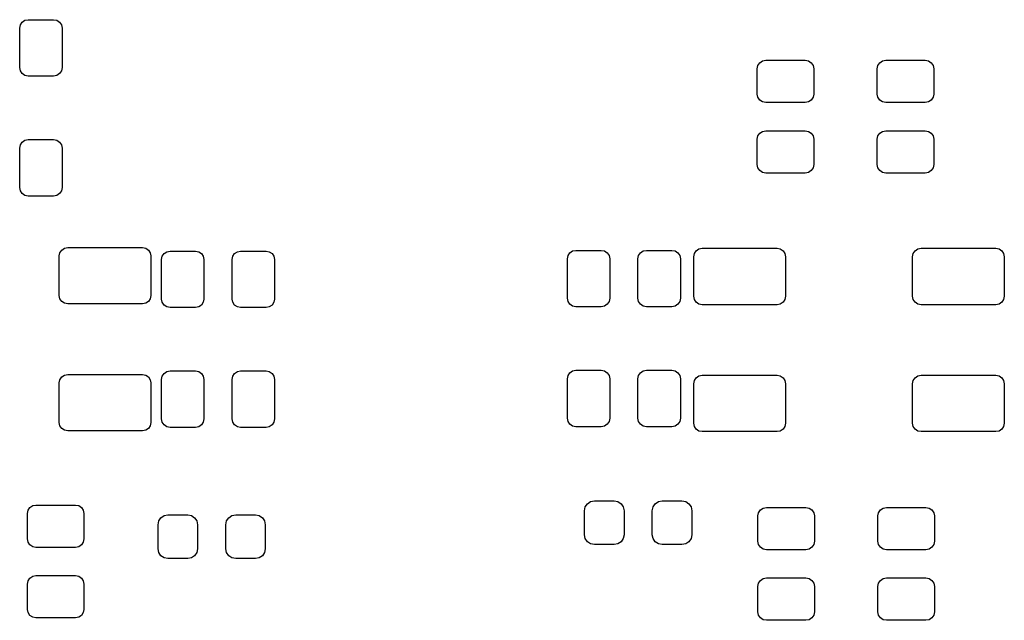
# Model space of a CAD drawing. Extents: x 127.1 to 185.4, y -114.4 to -72.8.
# Tile 6 of 7: x 157.4 to 171.4, y -90.7 to -82.2. Entities that reach past the tile are written whole.
import ezdxf

# ---------------------------------------------------------------- set-up
doc = ezdxf.new("R2010")
doc.units = 0
doc.layers.add('BLACK', color=7, linetype='CONTINUOUS')

msp = doc.modelspace()

# ---------------------------------------------------------------- linework, layer by layer
at = {"layer": 'BLACK', "linetype": 'CONTINUOUS'}
for p, q in [((157.41, -82.339999), (157.419134, -82.294077)), ((157.419134, -82.294077), (157.445147, -82.255146)), ((157.445147, -82.255146), (157.484078, -82.229133)), ((157.484078, -82.229133), (157.53, -82.219999)), ((157.53, -82.219999), (157.89, -82.219999)), ((157.89, -82.219999), (157.935922, -82.229133)), ((157.935922, -82.229133), (157.974853, -82.255146)), ((157.974853, -82.255146), (158.000866, -82.294077)), ((158.000866, -82.294077), (158.01, -82.339999)), ((157.41, -82.899999), (157.41, -82.339999)), ((158.01, -82.339999), (158.01, -82.899999)), ((167.869133, -82.868691), (167.895146, -82.82976)), ((167.895146, -82.82976), (167.934077, -82.803747)), ((167.934077, -82.803747), (167.979999, -82.794613)), ((167.979999, -82.794613), (168.539999, -82.794613)), ((168.539999, -82.794613), (168.585921, -82.803747)), ((168.585921, -82.803747), (168.624852, -82.82976)), ((168.624852, -82.82976), (168.650865, -82.868691)), ((169.569135, -82.868691), (169.595148, -82.82976)), ((169.595148, -82.82976), (169.634079, -82.803747)), ((169.634079, -82.803747), (169.680001, -82.794613)), ((169.680001, -82.794613), (170.240001, -82.794613)), ((170.240001, -82.794613), (170.285923, -82.803747)), ((170.285923, -82.803747), (170.324854, -82.82976)), ((170.324854, -82.82976), (170.350867, -82.868691)), ((157.419134, -82.945921), (157.41, -82.899999)), ((157.445147, -82.984852), (157.419134, -82.945921)), ((157.484078, -83.010865), (157.445147, -82.984852)), ((157.974853, -82.984852), (157.935922, -83.010865)), ((158.000866, -82.945921), (157.974853, -82.984852)), ((158.01, -82.899999), (158.000866, -82.945921)), ((167.859999, -82.914613), (167.869133, -82.868691)), ((167.859999, -83.274613), (167.859999, -82.914613)), ((168.650865, -82.868691), (168.659999, -82.914613)), ((168.659999, -82.914613), (168.659999, -83.274613)), ((169.560001, -82.914613), (169.569135, -82.868691)), ((169.560001, -83.274613), (169.560001, -82.914613)), ((170.350867, -82.868691), (170.360001, -82.914613)), ((170.360001, -82.914613), (170.360001, -83.274613)), ((157.53, -83.019999), (157.484078, -83.010865)), ((157.89, -83.019999), (157.53, -83.019999)), ((157.935922, -83.010865), (157.89, -83.019999)), ((167.869133, -83.320535), (167.859999, -83.274613)), ((168.659999, -83.274613), (168.650865, -83.320535)), ((169.569135, -83.320535), (169.560001, -83.274613)), ((170.360001, -83.274613), (170.350867, -83.320535)), ((167.895146, -83.359466), (167.869133, -83.320535)), ((167.934077, -83.385479), (167.895146, -83.359466)), ((167.979999, -83.394613), (167.934077, -83.385479)), ((168.539999, -83.394613), (167.979999, -83.394613)), ((168.585921, -83.385479), (168.539999, -83.394613)), ((168.624852, -83.359466), (168.585921, -83.385479)), ((168.650865, -83.320535), (168.624852, -83.359466)), ((169.595148, -83.359466), (169.569135, -83.320535)), ((169.634079, -83.385479), (169.595148, -83.359466)), ((169.680001, -83.394613), (169.634079, -83.385479)), ((170.240001, -83.394613), (169.680001, -83.394613)), ((170.285923, -83.385479), (170.240001, -83.394613)), ((170.324854, -83.359466), (170.285923, -83.385479)), ((170.350867, -83.320535), (170.324854, -83.359466)), ((167.869133, -83.868691), (167.895146, -83.82976)), ((167.895146, -83.82976), (167.934077, -83.803747)), ((167.934077, -83.803747), (167.979999, -83.794613)), ((167.979999, -83.794613), (168.539999, -83.794613)), ((168.539999, -83.794613), (168.585921, -83.803747)), ((168.585921, -83.803747), (168.624852, -83.82976)), ((168.624852, -83.82976), (168.650865, -83.868691)), ((169.569135, -83.868691), (169.595148, -83.82976)), ((169.595148, -83.82976), (169.634079, -83.803747)), ((169.634079, -83.803747), (169.680001, -83.794613)), ((169.680001, -83.794613), (170.240001, -83.794613)), ((170.240001, -83.794613), (170.285923, -83.803747)), ((170.285923, -83.803747), (170.324854, -83.82976)), ((170.324854, -83.82976), (170.350867, -83.868691)), ((157.419134, -83.994079), (157.445147, -83.955148)), ((157.445147, -83.955148), (157.484078, -83.929135)), ((157.484078, -83.929135), (157.53, -83.920001)), ((157.53, -83.920001), (157.89, -83.920001)), ((157.89, -83.920001), (157.935922, -83.929135)), ((157.935922, -83.929135), (157.974853, -83.955148)), ((157.974853, -83.955148), (158.000866, -83.994079)), ((167.859999, -83.914613), (167.869133, -83.868691)), ((167.859999, -84.274613), (167.859999, -83.914613)), ((168.650865, -83.868691), (168.659999, -83.914613)), ((168.659999, -83.914613), (168.659999, -84.274613)), ((169.560001, -83.914613), (169.569135, -83.868691)), ((169.560001, -84.274613), (169.560001, -83.914613)), ((170.350867, -83.868691), (170.360001, -83.914613)), ((170.360001, -83.914613), (170.360001, -84.274613)), ((157.41, -84.040001), (157.419134, -83.994079)), ((157.41, -84.600001), (157.41, -84.040001)), ((158.000866, -83.994079), (158.01, -84.040001)), ((158.01, -84.040001), (158.01, -84.600001)), ((167.869133, -84.320535), (167.859999, -84.274613)), ((167.895146, -84.359466), (167.869133, -84.320535)), ((167.934077, -84.385479), (167.895146, -84.359466)), ((167.979999, -84.394613), (167.934077, -84.385479)), ((168.539999, -84.394613), (167.979999, -84.394613)), ((168.585921, -84.385479), (168.539999, -84.394613)), ((168.624852, -84.359466), (168.585921, -84.385479)), ((168.650865, -84.320535), (168.624852, -84.359466)), ((168.659999, -84.274613), (168.650865, -84.320535)), ((169.569135, -84.320535), (169.560001, -84.274613)), ((169.595148, -84.359466), (169.569135, -84.320535)), ((169.634079, -84.385479), (169.595148, -84.359466)), ((169.680001, -84.394613), (169.634079, -84.385479)), ((170.240001, -84.394613), (169.680001, -84.394613)), ((170.285923, -84.385479), (170.240001, -84.394613)), ((170.324854, -84.359466), (170.285923, -84.385479)), ((170.350867, -84.320535), (170.324854, -84.359466)), ((170.360001, -84.274613), (170.350867, -84.320535)), ((157.419134, -84.645923), (157.41, -84.600001)), ((157.445147, -84.684854), (157.419134, -84.645923)), ((158.000866, -84.645923), (157.974853, -84.684854)), ((158.01, -84.600001), (158.000866, -84.645923)), ((157.484078, -84.710867), (157.445147, -84.684854)), ((157.53, -84.720001), (157.484078, -84.710867)), ((157.89, -84.720001), (157.53, -84.720001)), ((157.935922, -84.710867), (157.89, -84.720001)), ((157.974853, -84.684854), (157.935922, -84.710867)), ((157.979134, -85.524078), (158.005147, -85.485147)), ((158.005147, -85.485147), (158.044078, -85.459134)), ((158.044078, -85.459134), (158.09, -85.45)), ((158.09, -85.45), (159.15, -85.45)), ((159.15, -85.45), (159.195922, -85.459134)), ((159.195922, -85.459134), (159.234853, -85.485147)), ((159.234853, -85.485147), (159.260866, -85.524078)), ((159.455147, -85.535146), (159.494078, -85.509133)), ((159.494078, -85.509133), (159.54, -85.499999)), ((159.54, -85.499999), (159.9, -85.499999)), ((159.9, -85.499999), (159.945922, -85.509133)), ((159.945922, -85.509133), (159.984853, -85.535146)), ((160.455147, -85.535146), (160.494078, -85.509133)), ((160.494078, -85.509133), (160.54, -85.499999)), ((160.54, -85.499999), (160.9, -85.499999)), ((160.9, -85.499999), (160.945922, -85.509133)), ((160.945922, -85.509133), (160.984853, -85.535146)), ((165.205147, -85.525147), (165.244078, -85.499134)), ((165.244078, -85.499134), (165.29, -85.49)), ((165.29, -85.49), (165.65, -85.49)), ((165.65, -85.49), (165.695922, -85.499134)), ((165.695922, -85.499134), (165.734853, -85.525147)), ((166.205147, -85.525147), (166.244078, -85.499134)), ((166.244078, -85.499134), (166.29, -85.49)), ((166.29, -85.49), (166.65, -85.49)), ((166.65, -85.49), (166.695922, -85.499134)), ((166.695922, -85.499134), (166.734853, -85.525147)), ((166.969134, -85.534078), (166.995147, -85.495147)), ((166.995147, -85.495147), (167.034078, -85.469134)), ((167.034078, -85.469134), (167.08, -85.46)), ((167.08, -85.46), (168.14, -85.46)), ((168.14, -85.46), (168.185922, -85.469134)), ((168.185922, -85.469134), (168.224853, -85.495147)), ((168.224853, -85.495147), (168.250866, -85.534078)), ((170.069134, -85.534078), (170.095147, -85.495147)), ((170.095147, -85.495147), (170.134078, -85.469134)), ((170.134078, -85.469134), (170.18, -85.46)), ((170.18, -85.46), (171.24, -85.46)), ((171.24, -85.46), (171.285922, -85.469134)), ((171.285922, -85.469134), (171.324853, -85.495147)), ((171.324853, -85.495147), (171.350866, -85.534078)), ((157.97, -85.57), (157.979134, -85.524078)), ((157.97, -86.13), (157.97, -85.57)), ((159.260866, -85.524078), (159.27, -85.57)), ((159.27, -85.57), (159.27, -86.13)), ((159.42, -85.619999), (159.429134, -85.574077)), ((159.42, -86.179999), (159.42, -85.619999)), ((159.429134, -85.574077), (159.455147, -85.535146)), ((159.984853, -85.535146), (160.010866, -85.574077)), ((160.010866, -85.574077), (160.02, -85.619999)), ((160.02, -85.619999), (160.02, -86.179999)), ((160.42, -85.619999), (160.429134, -85.574077)), ((160.42, -86.179999), (160.42, -85.619999)), ((160.429134, -85.574077), (160.455147, -85.535146)), ((160.984853, -85.535146), (161.010866, -85.574077)), ((161.010866, -85.574077), (161.02, -85.619999)), ((161.02, -85.619999), (161.02, -86.179999)), ((165.17, -85.61), (165.179134, -85.564078)), ((165.17, -86.17), (165.17, -85.61)), ((165.179134, -85.564078), (165.205147, -85.525147)), ((165.734853, -85.525147), (165.760866, -85.564078)), ((165.760866, -85.564078), (165.77, -85.61)), ((165.77, -85.61), (165.77, -86.17)), ((166.17, -85.61), (166.179134, -85.564078)), ((166.17, -86.17), (166.17, -85.61)), ((166.179134, -85.564078), (166.205147, -85.525147)), ((166.734853, -85.525147), (166.760866, -85.564078)), ((166.760866, -85.564078), (166.77, -85.61)), ((166.77, -85.61), (166.77, -86.17)), ((166.96, -85.58), (166.969134, -85.534078)), ((166.96, -86.14), (166.96, -85.58)), ((168.250866, -85.534078), (168.26, -85.58)), ((168.26, -85.58), (168.26, -86.14)), ((170.06, -85.58), (170.069134, -85.534078)), ((170.06, -86.14), (170.06, -85.58)), ((171.350866, -85.534078), (171.36, -85.58)), ((171.36, -85.58), (171.36, -86.14)), ((157.979134, -86.175922), (157.97, -86.13)), ((158.005147, -86.214853), (157.979134, -86.175922)), ((159.260866, -86.175922), (159.234853, -86.214853)), ((159.27, -86.13), (159.260866, -86.175922)), ((159.429134, -86.225921), (159.42, -86.179999)), ((160.02, -86.179999), (160.010866, -86.225921)), ((160.429134, -86.225921), (160.42, -86.179999)), ((161.02, -86.179999), (161.010866, -86.225921)), ((165.179134, -86.215922), (165.17, -86.17)), ((165.77, -86.17), (165.760866, -86.215922)), ((166.179134, -86.215922), (166.17, -86.17)), ((166.77, -86.17), (166.760866, -86.215922)), ((166.969134, -86.185922), (166.96, -86.14)), ((166.995147, -86.224853), (166.969134, -86.185922)), ((168.250866, -86.185922), (168.224853, -86.224853)), ((168.26, -86.14), (168.250866, -86.185922)), ((170.069134, -86.185922), (170.06, -86.14)), ((170.095147, -86.224853), (170.069134, -86.185922)), ((171.350866, -86.185922), (171.324853, -86.224853)), ((171.36, -86.14), (171.350866, -86.185922)), ((158.044078, -86.240866), (158.005147, -86.214853)), ((158.09, -86.25), (158.044078, -86.240866)), ((159.15, -86.25), (158.09, -86.25)), ((159.195922, -86.240866), (159.15, -86.25)), ((159.234853, -86.214853), (159.195922, -86.240866)), ((159.455147, -86.264852), (159.429134, -86.225921)), ((159.494078, -86.290865), (159.455147, -86.264852)), ((159.54, -86.299999), (159.494078, -86.290865)), ((159.9, -86.299999), (159.54, -86.299999)), ((159.945922, -86.290865), (159.9, -86.299999)), ((159.984853, -86.264852), (159.945922, -86.290865)), ((160.010866, -86.225921), (159.984853, -86.264852)), ((160.455147, -86.264852), (160.429134, -86.225921)), ((160.494078, -86.290865), (160.455147, -86.264852)), ((160.54, -86.299999), (160.494078, -86.290865)), ((160.9, -86.299999), (160.54, -86.299999)), ((160.945922, -86.290865), (160.9, -86.299999)), ((160.984853, -86.264852), (160.945922, -86.290865)), ((161.010866, -86.225921), (160.984853, -86.264852)), ((165.205147, -86.254853), (165.179134, -86.215922)), ((165.244078, -86.280866), (165.205147, -86.254853)), ((165.29, -86.29), (165.244078, -86.280866)), ((165.65, -86.29), (165.29, -86.29)), ((165.695922, -86.280866), (165.65, -86.29)), ((165.734853, -86.254853), (165.695922, -86.280866)), ((165.760866, -86.215922), (165.734853, -86.254853)), ((166.205147, -86.254853), (166.179134, -86.215922)), ((166.244078, -86.280866), (166.205147, -86.254853)), ((166.29, -86.29), (166.244078, -86.280866)), ((166.65, -86.29), (166.29, -86.29)), ((166.695922, -86.280866), (166.65, -86.29)), ((166.734853, -86.254853), (166.695922, -86.280866)), ((166.760866, -86.215922), (166.734853, -86.254853)), ((167.034078, -86.250866), (166.995147, -86.224853)), ((167.08, -86.26), (167.034078, -86.250866)), ((168.14, -86.26), (167.08, -86.26)), ((168.185922, -86.250866), (168.14, -86.26)), ((168.224853, -86.224853), (168.185922, -86.250866)), ((170.134078, -86.250866), (170.095147, -86.224853)), ((170.18, -86.26), (170.134078, -86.250866)), ((171.24, -86.26), (170.18, -86.26)), ((171.285922, -86.250866), (171.24, -86.26)), ((171.324853, -86.224853), (171.285922, -86.250866)), ((157.97, -87.37), (157.979134, -87.324078)), ((157.979134, -87.324078), (158.005147, -87.285147)), ((158.005147, -87.285147), (158.044078, -87.259134)), ((158.044078, -87.259134), (158.09, -87.25)), ((158.09, -87.25), (159.15, -87.25)), ((159.15, -87.25), (159.195922, -87.259134)), ((159.195922, -87.259134), (159.234853, -87.285147)), ((159.234853, -87.285147), (159.260866, -87.324078)), ((159.260866, -87.324078), (159.27, -87.37)), ((159.42, -87.320001), (159.429134, -87.274079)), ((159.42, -87.880001), (159.42, -87.320001)), ((159.429134, -87.274079), (159.455147, -87.235148)), ((159.455147, -87.235148), (159.494078, -87.209135)), ((159.494078, -87.209135), (159.54, -87.200001)), ((159.54, -87.200001), (159.9, -87.200001)), ((159.9, -87.200001), (159.945922, -87.209135)), ((159.945922, -87.209135), (159.984853, -87.235148)), ((159.984853, -87.235148), (160.010866, -87.274079)), ((160.010866, -87.274079), (160.02, -87.320001)), ((160.02, -87.320001), (160.02, -87.880001)), ((160.42, -87.320001), (160.429134, -87.274079)), ((160.42, -87.880001), (160.42, -87.320001)), ((160.429134, -87.274079), (160.455147, -87.235148)), ((160.455147, -87.235148), (160.494078, -87.209135)), ((160.494078, -87.209135), (160.54, -87.200001)), ((160.54, -87.200001), (160.9, -87.200001)), ((160.9, -87.200001), (160.945922, -87.209135)), ((160.945922, -87.209135), (160.984853, -87.235148)), ((160.984853, -87.235148), (161.010866, -87.274079)), ((161.010866, -87.274079), (161.02, -87.320001)), ((161.02, -87.320001), (161.02, -87.880001)), ((165.17, -87.31), (165.179134, -87.264078)), ((165.17, -87.87), (165.17, -87.31)), ((165.179134, -87.264078), (165.205147, -87.225147)), ((165.205147, -87.225147), (165.244078, -87.199134)), ((165.244078, -87.199134), (165.29, -87.19)), ((165.29, -87.19), (165.65, -87.19)), ((165.65, -87.19), (165.695922, -87.199134)), ((165.695922, -87.199134), (165.734853, -87.225147)), ((165.734853, -87.225147), (165.760866, -87.264078)), ((165.760866, -87.264078), (165.77, -87.31)), ((165.77, -87.31), (165.77, -87.87)), ((166.17, -87.31), (166.179134, -87.264078)), ((166.17, -87.87), (166.17, -87.31)), ((166.179134, -87.264078), (166.205147, -87.225147)), ((166.205147, -87.225147), (166.244078, -87.199134)), ((166.244078, -87.199134), (166.29, -87.19)), ((166.29, -87.19), (166.65, -87.19)), ((166.65, -87.19), (166.695922, -87.199134)), ((166.695922, -87.199134), (166.734853, -87.225147)), ((166.734853, -87.225147), (166.760866, -87.264078)), ((166.760866, -87.264078), (166.77, -87.31)), ((166.77, -87.31), (166.77, -87.87)), ((166.969134, -87.334078), (166.995147, -87.295147)), ((166.995147, -87.295147), (167.034078, -87.269134)), ((167.034078, -87.269134), (167.08, -87.26)), ((167.08, -87.26), (168.14, -87.26)), ((168.14, -87.26), (168.185922, -87.269134)), ((168.185922, -87.269134), (168.224853, -87.295147)), ((168.224853, -87.295147), (168.250866, -87.334078)), ((170.069134, -87.334078), (170.095147, -87.295147)), ((170.095147, -87.295147), (170.134078, -87.269134)), ((170.134078, -87.269134), (170.18, -87.26)), ((170.18, -87.26), (171.24, -87.26)), ((171.24, -87.26), (171.285922, -87.269134)), ((171.285922, -87.269134), (171.324853, -87.295147)), ((171.324853, -87.295147), (171.350866, -87.334078)), ((157.97, -87.93), (157.97, -87.37)), ((159.27, -87.37), (159.27, -87.93)), ((166.96, -87.38), (166.969134, -87.334078)), ((166.96, -87.94), (166.96, -87.38)), ((168.250866, -87.334078), (168.26, -87.38)), ((168.26, -87.38), (168.26, -87.94)), ((170.06, -87.38), (170.069134, -87.334078)), ((170.06, -87.94), (170.06, -87.38)), ((171.350866, -87.334078), (171.36, -87.38)), ((171.36, -87.38), (171.36, -87.94)), ((159.429134, -87.925923), (159.42, -87.880001)), ((160.02, -87.880001), (160.010866, -87.925923)), ((160.429134, -87.925923), (160.42, -87.880001)), ((161.02, -87.880001), (161.010866, -87.925923)), ((165.179134, -87.915922), (165.17, -87.87)), ((165.77, -87.87), (165.760866, -87.915922)), ((166.179134, -87.915922), (166.17, -87.87)), ((166.77, -87.87), (166.760866, -87.915922)), ((157.979134, -87.975922), (157.97, -87.93)), ((158.005147, -88.014853), (157.979134, -87.975922)), ((158.044078, -88.040866), (158.005147, -88.014853)), ((159.234853, -88.014853), (159.195922, -88.040866)), ((159.260866, -87.975922), (159.234853, -88.014853)), ((159.27, -87.93), (159.260866, -87.975922)), ((159.455147, -87.964854), (159.429134, -87.925923)), ((159.494078, -87.990867), (159.455147, -87.964854)), ((159.54, -88.000001), (159.494078, -87.990867)), ((159.9, -88.000001), (159.54, -88.000001)), ((159.945922, -87.990867), (159.9, -88.000001)), ((159.984853, -87.964854), (159.945922, -87.990867)), ((160.010866, -87.925923), (159.984853, -87.964854)), ((160.455147, -87.964854), (160.429134, -87.925923)), ((160.494078, -87.990867), (160.455147, -87.964854)), ((160.54, -88.000001), (160.494078, -87.990867)), ((160.9, -88.000001), (160.54, -88.000001)), ((160.945922, -87.990867), (160.9, -88.000001)), ((160.984853, -87.964854), (160.945922, -87.990867)), ((161.010866, -87.925923), (160.984853, -87.964854)), ((165.205147, -87.954853), (165.179134, -87.915922)), ((165.244078, -87.980866), (165.205147, -87.954853)), ((165.29, -87.99), (165.244078, -87.980866)), ((165.65, -87.99), (165.29, -87.99)), ((165.695922, -87.980866), (165.65, -87.99)), ((165.734853, -87.954853), (165.695922, -87.980866)), ((165.760866, -87.915922), (165.734853, -87.954853)), ((166.205147, -87.954853), (166.179134, -87.915922)), ((166.244078, -87.980866), (166.205147, -87.954853)), ((166.29, -87.99), (166.244078, -87.980866)), ((166.65, -87.99), (166.29, -87.99)), ((166.695922, -87.980866), (166.65, -87.99)), ((166.734853, -87.954853), (166.695922, -87.980866)), ((166.760866, -87.915922), (166.734853, -87.954853)), ((166.969134, -87.985922), (166.96, -87.94)), ((166.995147, -88.024853), (166.969134, -87.985922)), ((168.250866, -87.985922), (168.224853, -88.024853)), ((168.26, -87.94), (168.250866, -87.985922)), ((170.069134, -87.985922), (170.06, -87.94)), ((170.095147, -88.024853), (170.069134, -87.985922)), ((171.350866, -87.985922), (171.324853, -88.024853)), ((171.36, -87.94), (171.350866, -87.985922)), ((158.09, -88.05), (158.044078, -88.040866)), ((159.15, -88.05), (158.09, -88.05)), ((159.195922, -88.040866), (159.15, -88.05)), ((167.034078, -88.050866), (166.995147, -88.024853)), ((167.08, -88.06), (167.034078, -88.050866)), ((168.14, -88.06), (167.08, -88.06)), ((168.185922, -88.050866), (168.14, -88.06)), ((168.224853, -88.024853), (168.185922, -88.050866)), ((170.134078, -88.050866), (170.095147, -88.024853)), ((170.18, -88.06), (170.134078, -88.050866)), ((171.24, -88.06), (170.18, -88.06)), ((171.285922, -88.050866), (171.24, -88.06)), ((171.324853, -88.024853), (171.285922, -88.050866)), ((157.529133, -89.174078), (157.555146, -89.135147)), ((157.555146, -89.135147), (157.594077, -89.109134)), ((157.594077, -89.109134), (157.639999, -89.1)), ((157.639999, -89.1), (158.199999, -89.1)), ((158.199999, -89.1), (158.245921, -89.109134)), ((158.245921, -89.109134), (158.284852, -89.135147)), ((158.284852, -89.135147), (158.310865, -89.174078)), ((165.412885, -89.181742), (165.423542, -89.128166)), ((165.423542, -89.128166), (165.45389, -89.082747)), ((165.45389, -89.082747), (165.499309, -89.052399)), ((165.499309, -89.052399), (165.552885, -89.041742)), ((165.552885, -89.041742), (165.832885, -89.041742)), ((165.832885, -89.041742), (165.886461, -89.052399)), ((165.886461, -89.052399), (165.93188, -89.082747)), ((165.93188, -89.082747), (165.962228, -89.128166)), ((165.962228, -89.128166), (165.972885, -89.181742)), ((166.372885, -89.181742), (166.383542, -89.128166)), ((166.383542, -89.128166), (166.41389, -89.082747)), ((166.41389, -89.082747), (166.459309, -89.052399)), ((166.459309, -89.052399), (166.512885, -89.041742)), ((166.512885, -89.041742), (166.792885, -89.041742)), ((166.792885, -89.041742), (166.846461, -89.052399)), ((166.846461, -89.052399), (166.89188, -89.082747)), ((166.89188, -89.082747), (166.922228, -89.128166)), ((166.922228, -89.128166), (166.932885, -89.181742)), ((167.944077, -89.143747), (167.989999, -89.134613)), ((167.989999, -89.134613), (168.549999, -89.134613)), ((168.549999, -89.134613), (168.595921, -89.143747)), ((169.644079, -89.143747), (169.690001, -89.134613)), ((169.690001, -89.134613), (170.250001, -89.134613)), ((170.250001, -89.134613), (170.295923, -89.143747)), ((157.519999, -89.22), (157.529133, -89.174078)), ((157.519999, -89.58), (157.519999, -89.22)), ((158.310865, -89.174078), (158.319999, -89.22)), ((158.319999, -89.22), (158.319999, -89.58)), ((159.411005, -89.281005), (159.456424, -89.250657)), ((159.456424, -89.250657), (159.51, -89.24)), ((159.51, -89.24), (159.79, -89.24)), ((159.79, -89.24), (159.843576, -89.250657)), ((159.843576, -89.250657), (159.888995, -89.281005)), ((160.371005, -89.281005), (160.416424, -89.250657)), ((160.416424, -89.250657), (160.47, -89.24)), ((160.47, -89.24), (160.75, -89.24)), ((160.75, -89.24), (160.803576, -89.250657)), ((160.803576, -89.250657), (160.848995, -89.281005)), ((165.412885, -89.521742), (165.412885, -89.181742)), ((165.972885, -89.181742), (165.972885, -89.521742)), ((166.372885, -89.521742), (166.372885, -89.181742)), ((166.932885, -89.181742), (166.932885, -89.521742)), ((167.869999, -89.254613), (167.879133, -89.208691)), ((167.869999, -89.614613), (167.869999, -89.254613)), ((167.879133, -89.208691), (167.905146, -89.16976)), ((167.905146, -89.16976), (167.944077, -89.143747)), ((168.595921, -89.143747), (168.634852, -89.16976)), ((168.634852, -89.16976), (168.660865, -89.208691)), ((168.660865, -89.208691), (168.669999, -89.254613)), ((168.669999, -89.254613), (168.669999, -89.614613)), ((169.570001, -89.254613), (169.579135, -89.208691)), ((169.570001, -89.614613), (169.570001, -89.254613)), ((169.579135, -89.208691), (169.605148, -89.16976)), ((169.605148, -89.16976), (169.644079, -89.143747)), ((170.295923, -89.143747), (170.334854, -89.16976)), ((170.334854, -89.16976), (170.360867, -89.208691)), ((170.360867, -89.208691), (170.370001, -89.254613)), ((170.370001, -89.254613), (170.370001, -89.614613)), ((159.37, -89.38), (159.380657, -89.326424)), ((159.37, -89.72), (159.37, -89.38)), ((159.380657, -89.326424), (159.411005, -89.281005)), ((159.888995, -89.281005), (159.919343, -89.326424)), ((159.919343, -89.326424), (159.93, -89.38)), ((159.93, -89.38), (159.93, -89.72)), ((160.33, -89.38), (160.340657, -89.326424)), ((160.33, -89.72), (160.33, -89.38)), ((160.340657, -89.326424), (160.371005, -89.281005)), ((160.848995, -89.281005), (160.879343, -89.326424)), ((160.879343, -89.326424), (160.89, -89.38)), ((160.89, -89.38), (160.89, -89.72)), ((165.423542, -89.575318), (165.412885, -89.521742)), ((165.972885, -89.521742), (165.962228, -89.575318)), ((166.383542, -89.575318), (166.372885, -89.521742)), ((166.932885, -89.521742), (166.922228, -89.575318)), ((157.529133, -89.625922), (157.519999, -89.58)), ((157.555146, -89.664853), (157.529133, -89.625922)), ((157.594077, -89.690866), (157.555146, -89.664853)), ((157.639999, -89.7), (157.594077, -89.690866)), ((158.245921, -89.690866), (158.199999, -89.7)), ((158.284852, -89.664853), (158.245921, -89.690866)), ((158.310865, -89.625922), (158.284852, -89.664853)), ((158.319999, -89.58), (158.310865, -89.625922)), ((165.45389, -89.620737), (165.423542, -89.575318)), ((165.499309, -89.651085), (165.45389, -89.620737)), ((165.552885, -89.661742), (165.499309, -89.651085)), ((165.832885, -89.661742), (165.552885, -89.661742)), ((165.886461, -89.651085), (165.832885, -89.661742)), ((165.93188, -89.620737), (165.886461, -89.651085)), ((165.962228, -89.575318), (165.93188, -89.620737)), ((166.41389, -89.620737), (166.383542, -89.575318)), ((166.459309, -89.651085), (166.41389, -89.620737)), ((166.512885, -89.661742), (166.459309, -89.651085)), ((166.792885, -89.661742), (166.512885, -89.661742)), ((166.846461, -89.651085), (166.792885, -89.661742)), ((166.89188, -89.620737), (166.846461, -89.651085)), ((166.922228, -89.575318), (166.89188, -89.620737)), ((167.879133, -89.660535), (167.869999, -89.614613)), ((167.905146, -89.699466), (167.879133, -89.660535)), ((168.660865, -89.660535), (168.634852, -89.699466)), ((168.669999, -89.614613), (168.660865, -89.660535)), ((169.579135, -89.660535), (169.570001, -89.614613)), ((169.605148, -89.699466), (169.579135, -89.660535)), ((170.360867, -89.660535), (170.334854, -89.699466)), ((170.370001, -89.614613), (170.360867, -89.660535)), ((158.199999, -89.7), (157.639999, -89.7)), ((159.380657, -89.773576), (159.37, -89.72)), ((159.411005, -89.818995), (159.380657, -89.773576)), ((159.456424, -89.849343), (159.411005, -89.818995)), ((159.888995, -89.818995), (159.843576, -89.849343)), ((159.919343, -89.773576), (159.888995, -89.818995)), ((159.93, -89.72), (159.919343, -89.773576)), ((160.340657, -89.773576), (160.33, -89.72)), ((160.371005, -89.818995), (160.340657, -89.773576)), ((160.416424, -89.849343), (160.371005, -89.818995)), ((160.848995, -89.818995), (160.803576, -89.849343)), ((160.879343, -89.773576), (160.848995, -89.818995)), ((160.89, -89.72), (160.879343, -89.773576)), ((167.944077, -89.725479), (167.905146, -89.699466)), ((167.989999, -89.734613), (167.944077, -89.725479)), ((168.549999, -89.734613), (167.989999, -89.734613)), ((168.595921, -89.725479), (168.549999, -89.734613)), ((168.634852, -89.699466), (168.595921, -89.725479)), ((169.644079, -89.725479), (169.605148, -89.699466)), ((169.690001, -89.734613), (169.644079, -89.725479)), ((170.250001, -89.734613), (169.690001, -89.734613)), ((170.295923, -89.725479), (170.250001, -89.734613)), ((170.334854, -89.699466), (170.295923, -89.725479)), ((159.51, -89.86), (159.456424, -89.849343)), ((159.79, -89.86), (159.51, -89.86)), ((159.843576, -89.849343), (159.79, -89.86)), ((160.47, -89.86), (160.416424, -89.849343)), ((160.75, -89.86), (160.47, -89.86)), ((160.803576, -89.849343), (160.75, -89.86)), ((157.555146, -90.135147), (157.594077, -90.109134)), ((157.594077, -90.109134), (157.639999, -90.1)), ((157.639999, -90.1), (158.199999, -90.1)), ((158.199999, -90.1), (158.245921, -90.109134)), ((158.245921, -90.109134), (158.284852, -90.135147)), ((157.519999, -90.22), (157.529133, -90.174078)), ((157.519999, -90.58), (157.519999, -90.22)), ((157.529133, -90.174078), (157.555146, -90.135147)), ((158.284852, -90.135147), (158.310865, -90.174078)), ((158.310865, -90.174078), (158.319999, -90.22)), ((158.319999, -90.22), (158.319999, -90.58)), ((167.869999, -90.254613), (167.879133, -90.208691)), ((167.869999, -90.614613), (167.869999, -90.254613)), ((167.879133, -90.208691), (167.905146, -90.16976)), ((167.905146, -90.16976), (167.944077, -90.143747)), ((167.944077, -90.143747), (167.989999, -90.134613)), ((167.989999, -90.134613), (168.549999, -90.134613)), ((168.549999, -90.134613), (168.595921, -90.143747)), ((168.595921, -90.143747), (168.634852, -90.16976)), ((168.634852, -90.16976), (168.660865, -90.208691)), ((168.660865, -90.208691), (168.669999, -90.254613)), ((168.669999, -90.254613), (168.669999, -90.614613)), ((169.570001, -90.254613), (169.579135, -90.208691)), ((169.570001, -90.614613), (169.570001, -90.254613)), ((169.579135, -90.208691), (169.605148, -90.16976)), ((169.605148, -90.16976), (169.644079, -90.143747)), ((169.644079, -90.143747), (169.690001, -90.134613)), ((169.690001, -90.134613), (170.250001, -90.134613)), ((170.250001, -90.134613), (170.295923, -90.143747)), ((170.295923, -90.143747), (170.334854, -90.16976)), ((170.334854, -90.16976), (170.360867, -90.208691)), ((170.360867, -90.208691), (170.370001, -90.254613)), ((170.370001, -90.254613), (170.370001, -90.614613)), ((157.529133, -90.625922), (157.519999, -90.58)), ((157.555146, -90.664853), (157.529133, -90.625922)), ((157.594077, -90.690866), (157.555146, -90.664853)), ((158.284852, -90.664853), (158.245921, -90.690866)), ((158.310865, -90.625922), (158.284852, -90.664853)), ((158.319999, -90.58), (158.310865, -90.625922)), ((167.879133, -90.660535), (167.869999, -90.614613)), ((167.905146, -90.699466), (167.879133, -90.660535)), ((168.660865, -90.660535), (168.634852, -90.699466)), ((168.669999, -90.614613), (168.660865, -90.660535)), ((169.579135, -90.660535), (169.570001, -90.614613)), ((169.605148, -90.699466), (169.579135, -90.660535)), ((170.360867, -90.660535), (170.334854, -90.699466)), ((170.370001, -90.614613), (170.360867, -90.660535)), ((157.639999, -90.7), (157.594077, -90.690866)), ((158.199999, -90.7), (157.639999, -90.7)), ((158.245921, -90.690866), (158.199999, -90.7)), ((167.944077, -90.725479), (167.905146, -90.699466)), ((167.989999, -90.734613), (167.944077, -90.725479)), ((168.549999, -90.734613), (167.989999, -90.734613)), ((168.595921, -90.725479), (168.549999, -90.734613)), ((168.634852, -90.699466), (168.595921, -90.725479)), ((169.644079, -90.725479), (169.605148, -90.699466)), ((169.690001, -90.734613), (169.644079, -90.725479)), ((170.250001, -90.734613), (169.690001, -90.734613)), ((170.295923, -90.725479), (170.250001, -90.734613)), ((170.334854, -90.699466), (170.295923, -90.725479))]:
    msp.add_line(p, q, dxfattribs=at)

doc.saveas('drawing.dxf')
